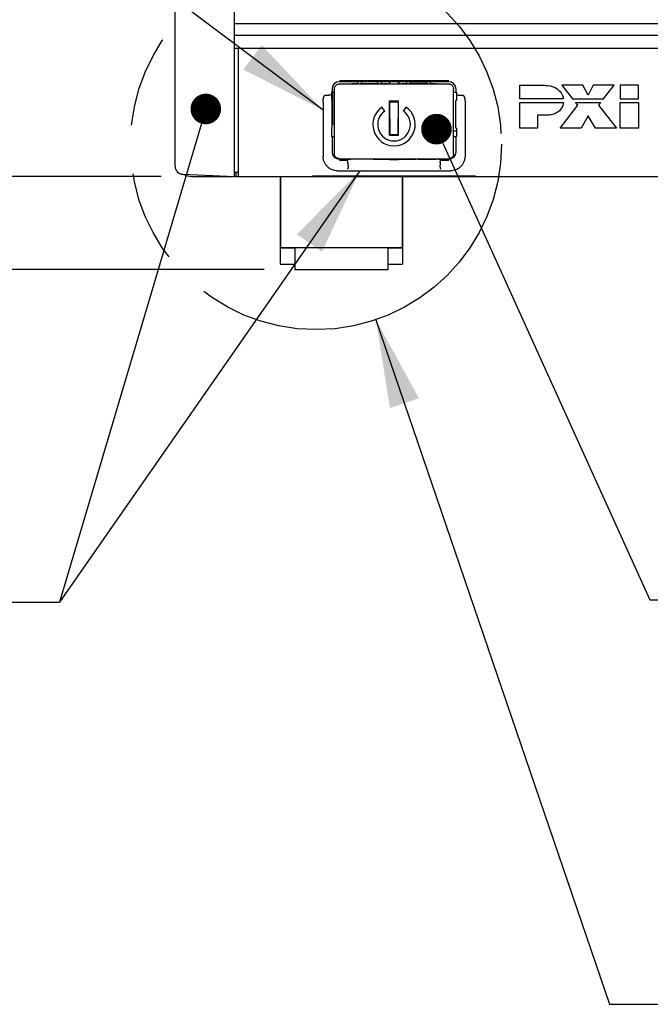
# Model space of a CAD drawing. Header units: inches. Extents: x 0 to 34, y 0 to 22.
# Tile 3 of 72: x 3.9 to 5.2, y 12.7 to 14.8. Entities that reach past the tile are written whole.
import ezdxf

# ---------------------------------------------------------------- set-up
doc = ezdxf.new("R2010")
doc.units = ezdxf.units.IN
doc.header["$LTSCALE"] = 1.87
doc.header["$MEASUREMENT"] = 0
doc.linetypes.add('PHANTOM', pattern=[0.8, 0.45, -0.05, 0.1, -0.05, 0.1, -0.05])
doc.layers.get('0').update_dxf_attribs({"linetype": 'CONTINUOUS'})
for name, color, linetype in [('DATUMCURVES', 7, 'CONTINUOUS'), ('DEFAULT_3', 7, 'PHANTOM'), ('DETAIL', 7, 'CONTINUOUS'), ('DIMENSIONS', 7, 'CONTINUOUS')]:
    doc.layers.add(name, color=color, linetype=linetype)
doc.styles.get("Standard").update_dxf_attribs({"font": 'txt', "width": 0.8})
doc.dimstyles.new('DIMSTYLE_1', dxfattribs={"dimtxt": 0.125, "dimasz": 0.18, "dimexe": 0.18, "dimexo": 0.0625, "dimgap": 0.09, "dimtad": 0, "dimtih": 1, "dimtoh": 1, "dimlfac": 3, "dimzin": 4, "dimdsep": 46, "dimtxsty": 'STANDARD', "dimblk": '_FILLED', "dimblk1": '_FILLED', "dimblk2": '_FILLED', "dimcen": 0.09, "dimadec": 0, "dimazin": 0, "dimtp": 0.01, "dimtm": 0.01, "dimtfac": 1, "dimtofl": 0, "dimtmove": 0, "dimatfit": 3, "dimldrblk": '_FILLED', "dimfxl": 1, "dimtolj": 1, "dimtzin": 4, "dimarcsym": 0})

# ---------------------------------------------------------------- blocks, each defined once
blk = doc.blocks.new('_FILLED')
at = {"color": 0, "linetype": 'BYBLOCK'}
blk.add_solid([(0, 0), (-1, 0.174), (-1, -0.174)], dxfattribs=at)
blk = doc.blocks.new('*D4')
at = {"layer": 'DIMENSIONS', "color": 2, "linetype": 'CONTINUOUS'}
for p, q in [((4.1558, 16.7552), (1.68, 16.7552)), ((1.805, 16.7552), (1.805, 16.0972)), ((1.805, 14.4322), (1.805, 15.6597)), ((4.1558, 14.4322), (1.68, 14.4322))]:
    blk.add_line(p, q, dxfattribs=at)
at = {"layer": 'DIMENSIONS', "color": 2, "linetype": 'CONTINUOUS', "xscale": 0.18, "yscale": 0.18, "zscale": 0.18}
for p, rotation in [((1.805, 16.7552), 90), ((1.805, 14.4322), 270)]:
    blk.add_blockref('_FILLED', p, dxfattribs=dict(at, rotation=rotation))
at = {"layer": 'DIMENSIONS', "color": 2, "linetype": 'CONTINUOUS', "width": 0.8}
for s, p in [('6.97', (1.555, 15.9097)), ('[', (1.555, 15.7222)), ('177', (1.655, 15.7222)), (']', (1.955, 15.7222))]:
    blk.add_text(s, height=0.125, dxfattribs=at).set_placement(p)
blk = doc.blocks.new('*D5')
at = {"layer": 'DIMENSIONS', "color": 2, "linetype": 'CONTINUOUS'}
for p, q in [((4.1558, 16.7552), (0.93, 16.7552)), ((1.055, 16.7552), (1.055, 15.4663)), ((1.055, 14.2418), (1.055, 15.0288)), ((4.3665, 14.2418), (0.93, 14.2418))]:
    blk.add_line(p, q, dxfattribs=at)
at = {"layer": 'DIMENSIONS', "color": 2, "linetype": 'CONTINUOUS', "xscale": 0.18, "yscale": 0.18, "zscale": 0.18}
for p, rotation in [((1.055, 16.7552), 90), ((1.055, 14.2418), 270)]:
    blk.add_blockref('_FILLED', p, dxfattribs=dict(at, rotation=rotation))
at = {"layer": 'DIMENSIONS', "color": 2, "linetype": 'CONTINUOUS', "width": 0.8}
for s, p in [('7.54', (0.705, 15.2788)), ('[', (0.705, 15.0913)), (']', (1.305, 15.0913)), ('191.5', (0.805, 15.0913))]:
    blk.add_text(s, height=0.125, dxfattribs=at).set_placement(p)
blk = doc.blocks.new('FLAG_TRIANGLE_BL10', base_point=(3.9749, 14.0061))
at = {"layer": 'DETAIL', "color": 2, "linetype": 'CONTINUOUS'}
for p, q in [((4.2383, 14.5399), (3.9483, 13.5631)), ((4.5618, 14.4438), (3.9483, 13.5631)), ((3.6044, 13.8469), (3.3881, 13.4723)), ((3.8207, 13.4723), (3.6044, 13.8469)), ((3.7683, 13.5631), (3.9483, 13.5631)), ((3.3881, 13.4723), (3.8207, 13.4723))]:
    blk.add_line(p, q, dxfattribs=at)
at = {"layer": 'DETAIL', "color": 2, "linetype": 'CONTINUOUS', "const_width": 0.0312}
blk.add_lwpolyline([(4.2316, 14.5699, 1), (4.2628, 14.5699, 1)], format="xyb", close=True, dxfattribs=at)
at = {"layer": 'DETAIL', "color": 2, "linetype": 'CONTINUOUS'}
blk.add_solid([(4.4845, 14.2782), (4.5618, 14.4438), (4.4332, 14.314)], dxfattribs=at)
at = {"layer": 'DETAIL', "color": 2, "linetype": 'CONTINUOUS', "width": 0.8}
blk.add_text('4', height=0.125, dxfattribs=at).set_placement((3.5528, 13.5006))
blk = doc.blocks.new('FLAG_TRIANGLE_BL11', base_point=(5.2228, 13.9886))
at = {"layer": 'DETAIL', "color": 2, "linetype": 'CONTINUOUS'}
for p, q in [((4.7312, 14.5002), (5.1541, 13.5678)), ((5.498, 13.8517), (5.2817, 13.477)), ((5.7143, 13.477), (5.498, 13.8517)), ((5.1541, 13.5678), (5.3341, 13.5678)), ((5.2817, 13.477), (5.7143, 13.477))]:
    blk.add_line(p, q, dxfattribs=at)
at = {"layer": 'DETAIL', "color": 2, "linetype": 'CONTINUOUS', "const_width": 0.0312}
blk.add_lwpolyline([(4.7027, 14.5287, 1), (4.734, 14.5287, 1)], format="xyb", close=True, dxfattribs=at)
at = {"layer": 'DETAIL', "color": 2, "linetype": 'CONTINUOUS', "width": 0.8}
blk.add_text('5', height=0.125, dxfattribs=at).set_placement((5.4463, 13.5053))

msp = doc.modelspace()

# ---------------------------------------------------------------- linework, layer by layer
at = {"color": 7, "linetype": 'CONTINUOUS'}
for p, q in [((4.30601, 14.43202), (4.30601, 16.75535)), ((4.18436, 14.45329), (4.18436, 16.73409)), ((4.30601, 14.74419), (9.91001, 14.74419)), ((4.30601, 14.72085), (9.91001, 14.72085)), ((4.30601, 14.69419), (9.91001, 14.69419)), ((4.31369, 14.43219), (4.31369, 14.69419)), ((4.74335, 14.62753), (4.52001, 14.62753)), ((4.55782, 14.62564), (4.52001, 14.62564)), ((4.52001, 14.62105), (4.74335, 14.62105)), ((4.55782, 14.62564), (4.55929, 14.62573)), ((4.55782, 14.62113), (4.55782, 14.62564)), ((4.55872, 14.62116), (4.56556, 14.6223)), ((4.60076, 14.62575), (4.5626, 14.62575)), ((4.56554, 14.6242), (4.56545, 14.62575)), ((4.56556, 14.6223), (4.5978, 14.6223)), ((4.5978, 14.6223), (4.60464, 14.62116)), ((4.59782, 14.6242), (4.59791, 14.62575)), ((4.60554, 14.62564), (4.60407, 14.62573)), ((4.60554, 14.62564), (4.60554, 14.62113)), ((4.62168, 14.62564), (4.60554, 14.62564)), ((4.62168, 14.62564), (4.62232, 14.62628)), ((4.62168, 14.62564), (4.62168, 14.62105)), ((4.62232, 14.62628), (4.62232, 14.62105)), ((4.62232, 14.62628), (4.64104, 14.62628)), ((4.64104, 14.62105), (4.64104, 14.62628)), ((4.64168, 14.62564), (4.64104, 14.62628)), ((4.64168, 14.62564), (4.64168, 14.62105)), ((4.65782, 14.62564), (4.64168, 14.62564)), ((4.65782, 14.62564), (4.65929, 14.62573)), ((4.65782, 14.62113), (4.65782, 14.62564)), ((4.65872, 14.62116), (4.66556, 14.6223)), ((4.6626, 14.62575), (4.70076, 14.62575)), ((4.66554, 14.6242), (4.66545, 14.62575)), ((4.66556, 14.6223), (4.6978, 14.6223)), ((4.6978, 14.6223), (4.70464, 14.62116)), ((4.69782, 14.6242), (4.69791, 14.62575)), ((4.70554, 14.62564), (4.70407, 14.62573)), ((4.70554, 14.62564), (4.70554, 14.62113)), ((4.74335, 14.62564), (4.70554, 14.62564)), ((4.4915, 14.59814), (4.49825, 14.59814)), ((4.51001, 14.60397), (4.50403, 14.60397)), ((4.50501, 14.61064), (4.50501, 14.60397)), ((4.50668, 14.53945), (4.50668, 14.60397)), ((4.51001, 14.47838), (4.51001, 14.61105)), ((4.75335, 14.47838), (4.75335, 14.61105)), ((4.75335, 14.60397), (4.75933, 14.60397)), ((4.75835, 14.60397), (4.75835, 14.61064)), ((4.76511, 14.59814), (4.77186, 14.59814)), ((4.50403, 14.5873), (4.50518, 14.5873)), ((4.50518, 14.53064), (4.50518, 14.5873)), ((4.62251, 14.58638), (4.64085, 14.58638)), ((4.62251, 14.5843), (4.62285, 14.58472)), ((4.62343, 14.51805), (4.62285, 14.58472)), ((4.62285, 14.58472), (4.64052, 14.58472)), ((4.63993, 14.51805), (4.64052, 14.58472)), ((4.64052, 14.58472), (4.64085, 14.5843)), ((4.75818, 14.53064), (4.75818, 14.5873)), ((4.75933, 14.5873), (4.75818, 14.5873)), ((4.61256, 14.56535), (4.60683, 14.57355)), ((4.6508, 14.56535), (4.65654, 14.57355)), ((4.50518, 14.53945), (4.51001, 14.53945)), ((4.50518, 14.53064), (4.50403, 14.53064)), ((4.62251, 14.51806), (4.62343, 14.51806)), ((4.62251, 14.51672), (4.64085, 14.51672)), ((4.62343, 14.51805), (4.63993, 14.51805)), ((4.63993, 14.51806), (4.64085, 14.51806)), ((4.75335, 14.52548), (4.75933, 14.52548)), ((4.75933, 14.53064), (4.75818, 14.53064)), ((4.50403, 14.51397), (4.51001, 14.51397)), ((4.50501, 14.51397), (4.50501, 14.4823)), ((4.75335, 14.51397), (4.75933, 14.51397)), ((4.75835, 14.4823), (4.75835, 14.51397)), ((4.52001, 14.46838), (4.74335, 14.46838)), ((4.52001, 14.4673), (4.54116, 14.4673)), ((4.52001, 14.46551), (4.53583, 14.46551)), ((4.54116, 14.4673), (4.54116, 14.46831)), ((4.54116, 14.4673), (4.54263, 14.46721)), ((4.54856, 14.46719), (4.54205, 14.46827)), ((4.58409, 14.46719), (4.54594, 14.46719)), ((4.58798, 14.46827), (4.58146, 14.46719)), ((4.58887, 14.4673), (4.5874, 14.46721)), ((4.58887, 14.46831), (4.58887, 14.4673)), ((4.58887, 14.4673), (4.62168, 14.4673)), ((4.62168, 14.4673), (4.62168, 14.46838)), ((4.62168, 14.4673), (4.62232, 14.46666)), ((4.62232, 14.46838), (4.62232, 14.46666)), ((4.62232, 14.46666), (4.64104, 14.46666)), ((4.64104, 14.46666), (4.64104, 14.46838)), ((4.64168, 14.4673), (4.64104, 14.46666)), ((4.64168, 14.4673), (4.64168, 14.46838)), ((4.64168, 14.4673), (4.67449, 14.4673)), ((4.67449, 14.4673), (4.67449, 14.46831)), ((4.67449, 14.4673), (4.67596, 14.46721)), ((4.6819, 14.46719), (4.67539, 14.46827)), ((4.67927, 14.46719), (4.71742, 14.46719)), ((4.72131, 14.46827), (4.7148, 14.46719)), ((4.7222, 14.4673), (4.72074, 14.46721)), ((4.7222, 14.46831), (4.7222, 14.4673)), ((4.7222, 14.4673), (4.74335, 14.4673)), ((4.72753, 14.46551), (4.74335, 14.46551)), ((4.2003, 14.43664), (4.30601, 14.43202)), ((4.31368, 14.44035), (4.30601, 14.44035)), ((4.30833, 14.44035), (4.30833, 14.43219)), ((4.51578, 14.4438), (4.74759, 14.4438)), ((4.21834, 14.43219), (4.30223, 14.43219)), ((4.30601, 14.43219), (9.90236, 14.43219)), ((4.399, 14.43219), (4.399, 14.25315)), ((4.39983, 14.43219), (4.39983, 14.28678)), ((4.48836, 14.43314), (4.48836, 14.43219)), ((4.48836, 14.43314), (4.77503, 14.43314)), ((4.50836, 14.43219), (4.50836, 14.43314)), ((4.64816, 14.43219), (4.64816, 14.28678)), ((4.649, 14.43219), (4.649, 14.25315)), ((4.75503, 14.43219), (4.75503, 14.43314)), ((4.77503, 14.43314), (4.77503, 14.43219)), ((4.399, 14.28638), (4.429, 14.28638)), ((4.39983, 14.28678), (4.64816, 14.28678)), ((4.429, 14.28678), (4.429, 14.24178)), ((4.619, 14.28678), (4.619, 14.24178)), ((4.619, 14.28638), (4.649, 14.28638)), ((4.399, 14.25315), (4.429, 14.25315)), ((4.619, 14.24178), (4.429, 14.24178)), ((4.619, 14.25315), (4.649, 14.25315))]:
    msp.add_line(p, q, dxfattribs=at)
for centre, radius, start, end in [((4.52001, 14.61064), 0.015, 90, 180), ((4.74335, 14.61064), 0.015, 0, 90), ((4.63168, 14.53805), 0.04333, 125, 55), ((4.63168, 14.53805), 0.03333, 125, 55), ((4.52001, 14.4823), 0.015, 180, 270), ((4.74335, 14.4823), 0.015, 270, 360), ((4.20103, 14.45329), 0.01667, 180, 267.5), ((4.21834, 14.46552), 0.03333, 241.93834, 270)]:
    msp.add_arc(centre, radius, start, end, dxfattribs=at)
for points, knots in [([(4.51001, 14.61105), (4.51001, 14.61192), (4.51024, 14.61367), (4.51125, 14.61611), (4.51286, 14.6182), (4.51495, 14.61981), (4.51739, 14.62082), (4.51914, 14.62105), (4.52001, 14.62105)], [0, 0, 0, 0, 0.1667101, 0.333357, 0.5, 0.666643, 0.8332899, 1, 1, 1, 1]), ([(4.55872, 14.62116), (4.55857, 14.62113), (4.55805, 14.62114), (4.55701, 14.6211), (4.55542, 14.62109), (4.55336, 14.62107), (4.55092, 14.62106), (4.54822, 14.62105), (4.54635, 14.62105), (4.54539, 14.62105)], [0, 0, 0, 0, 0.0346551, 0.1148097, 0.2356342, 0.393523, 0.5783833, 0.7844755, 1, 1, 1, 1]), ([(4.55929, 14.62573), (4.55934, 14.62573), (4.55946, 14.62574), (4.55969, 14.62574), (4.56002, 14.62574), (4.56043, 14.62575), (4.56091, 14.62575), (4.56144, 14.62575), (4.56201, 14.62575), (4.5624, 14.62575), (4.5626, 14.62575)], [0, 0, 0, 0, 0.0409363, 0.1121716, 0.2115881, 0.336195, 0.4822248, 0.6450846, 0.8195827, 1, 1, 1, 1]), ([(4.56556, 14.6223), (4.56557, 14.6223), (4.56557, 14.62237), (4.56559, 14.62247), (4.56559, 14.62266), (4.56559, 14.62289), (4.56559, 14.62318), (4.56558, 14.6235), (4.56556, 14.62385), (4.56555, 14.62408), (4.56554, 14.6242)], [0, 0, 0, 0, 0.023022, 0.083196, 0.1789698, 0.306217, 0.4592365, 0.6311275, 0.8141225, 1, 1, 1, 1]), ([(4.59782, 14.6242), (4.59781, 14.62408), (4.5978, 14.62385), (4.59778, 14.6235), (4.59777, 14.62318), (4.59777, 14.62289), (4.59777, 14.62266), (4.59777, 14.62247), (4.59779, 14.62237), (4.59779, 14.6223), (4.5978, 14.6223)], [0, 0, 0, 0, 0.1858854, 0.3688965, 0.540801, 0.6938209, 0.8210559, 0.9168145, 0.9769797, 1, 1, 1, 1]), ([(4.60076, 14.62575), (4.60096, 14.62575), (4.60135, 14.62575), (4.60192, 14.62575), (4.60245, 14.62575), (4.60293, 14.62575), (4.60334, 14.62574), (4.60367, 14.62574), (4.6039, 14.62574), (4.60402, 14.62573), (4.60407, 14.62573)], [0, 0, 0, 0, 0.1804299, 0.3549534, 0.5178344, 0.663866, 0.7884548, 0.8878476, 0.9590677, 1, 1, 1, 1]), ([(4.61797, 14.62105), (4.61701, 14.62105), (4.61514, 14.62105), (4.61244, 14.62106), (4.61001, 14.62107), (4.60795, 14.62109), (4.60635, 14.6211), (4.60531, 14.62114), (4.60479, 14.62113), (4.60464, 14.62116)], [0, 0, 0, 0, 0.2155221, 0.4216136, 0.6064742, 0.764364, 0.8851894, 0.9653447, 1, 1, 1, 1]), ([(4.65872, 14.62116), (4.65857, 14.62113), (4.65805, 14.62114), (4.65701, 14.6211), (4.65542, 14.62109), (4.65336, 14.62107), (4.65092, 14.62106), (4.64822, 14.62105), (4.64635, 14.62105), (4.64539, 14.62105)], [0, 0, 0, 0, 0.0346551, 0.1148097, 0.2356342, 0.393523, 0.5783833, 0.7844755, 1, 1, 1, 1]), ([(4.65929, 14.62573), (4.65934, 14.62573), (4.65946, 14.62574), (4.65969, 14.62574), (4.66002, 14.62574), (4.66043, 14.62575), (4.66091, 14.62575), (4.66144, 14.62575), (4.66201, 14.62575), (4.6624, 14.62575), (4.6626, 14.62575)], [0, 0, 0, 0, 0.0409363, 0.1121716, 0.2115881, 0.336195, 0.4822248, 0.6450846, 0.8195827, 1, 1, 1, 1]), ([(4.66556, 14.6223), (4.66557, 14.6223), (4.66557, 14.62237), (4.66559, 14.62247), (4.66559, 14.62266), (4.66559, 14.62289), (4.66559, 14.62318), (4.66558, 14.6235), (4.66556, 14.62385), (4.66555, 14.62408), (4.66554, 14.6242)], [0, 0, 0, 0, 0.023022, 0.083196, 0.1789698, 0.306217, 0.4592365, 0.6311275, 0.8141225, 1, 1, 1, 1]), ([(4.69782, 14.6242), (4.69781, 14.62408), (4.6978, 14.62385), (4.69778, 14.6235), (4.69777, 14.62318), (4.69777, 14.62289), (4.69777, 14.62266), (4.69777, 14.62247), (4.69779, 14.62237), (4.69779, 14.6223), (4.6978, 14.6223)], [0, 0, 0, 0, 0.1858854, 0.3688965, 0.540801, 0.6938209, 0.8210559, 0.9168145, 0.9769797, 1, 1, 1, 1]), ([(4.70076, 14.62575), (4.70096, 14.62575), (4.70135, 14.62575), (4.70192, 14.62575), (4.70245, 14.62575), (4.70293, 14.62575), (4.70334, 14.62574), (4.70367, 14.62574), (4.7039, 14.62574), (4.70402, 14.62573), (4.70407, 14.62573)], [0, 0, 0, 0, 0.1804299, 0.3549534, 0.5178344, 0.663866, 0.7884548, 0.8878476, 0.9590677, 1, 1, 1, 1]), ([(4.71797, 14.62105), (4.71701, 14.62105), (4.71514, 14.62105), (4.71244, 14.62106), (4.71001, 14.62107), (4.70795, 14.62109), (4.70635, 14.6211), (4.70531, 14.62114), (4.70479, 14.62113), (4.70464, 14.62116)], [0, 0, 0, 0, 0.2155221, 0.4216136, 0.6064742, 0.764364, 0.8851894, 0.9653447, 1, 1, 1, 1]), ([(4.74335, 14.62105), (4.74422, 14.62105), (4.74597, 14.62082), (4.74841, 14.61981), (4.7505, 14.6182), (4.75211, 14.61611), (4.75312, 14.61367), (4.75335, 14.61192), (4.75335, 14.61105)], [0, 0, 0, 0, 0.1667101, 0.333357, 0.5, 0.666643, 0.8332899, 1, 1, 1, 1]), ([(4.48668, 14.58456), (4.48668, 14.58514), (4.48671, 14.58624), (4.48683, 14.58783), (4.48701, 14.58929), (4.48723, 14.59063), (4.48749, 14.59185), (4.48778, 14.59296), (4.4881, 14.59398), (4.48845, 14.5949), (4.48883, 14.59573), (4.48924, 14.59647), (4.48971, 14.59712), (4.49024, 14.59767), (4.49084, 14.59805), (4.49129, 14.59814), (4.4915, 14.59814)], [0, 0, 0, 0, 0.1135933, 0.2180427, 0.3142313, 0.4029454, 0.4848222, 0.5604149, 0.6302675, 0.6947945, 0.7545772, 0.8098132, 0.8617307, 0.912827, 0.9590268, 1, 1, 1, 1]), ([(4.50326, 14.59972), (4.50325, 14.59954), (4.50296, 14.59911), (4.50221, 14.59873), (4.50112, 14.5984), (4.49976, 14.59819), (4.49877, 14.59814), (4.49826, 14.59814)], [0, 0, 0, 0, 0.0993876, 0.251206, 0.4617264, 0.7183548, 1, 1, 1, 1]), ([(4.50403, 14.60397), (4.50392, 14.60397), (4.50414, 14.60326), (4.5039, 14.60255), (4.50401, 14.60091), (4.50395, 14.59902), (4.50396, 14.59678), (4.50396, 14.59449), (4.50395, 14.59225), (4.50401, 14.59037), (4.5039, 14.58872), (4.50414, 14.58802), (4.50392, 14.5873), (4.50403, 14.5873)], [0, 0, 0, 0, 0.0202551, 0.0796034, 0.17235, 0.2927706, 0.4283763, 0.5716237, 0.7072294, 0.82765, 0.9203966, 0.9797449, 1, 1, 1, 1]), ([(4.75933, 14.60397), (4.75945, 14.60397), (4.75922, 14.60326), (4.75946, 14.60255), (4.75936, 14.60091), (4.75941, 14.59902), (4.7594, 14.59678), (4.7594, 14.59449), (4.75941, 14.59225), (4.75936, 14.59037), (4.75946, 14.58872), (4.75922, 14.58802), (4.75945, 14.5873), (4.75933, 14.5873)], [0, 0, 0, 0, 0.0202551, 0.0796034, 0.17235, 0.2927706, 0.4283763, 0.5716237, 0.7072294, 0.82765, 0.9203966, 0.9797449, 1, 1, 1, 1]), ([(4.76011, 14.59972), (4.76011, 14.59954), (4.7604, 14.59911), (4.76116, 14.59873), (4.76225, 14.5984), (4.7636, 14.59819), (4.76459, 14.59814), (4.7651, 14.59814)], [0, 0, 0, 0, 0.0993875, 0.251206, 0.4617264, 0.7183548, 1, 1, 1, 1]), ([(4.77186, 14.59814), (4.77207, 14.59814), (4.77252, 14.59805), (4.77312, 14.59767), (4.77365, 14.59712), (4.77412, 14.59647), (4.77453, 14.59573), (4.77491, 14.5949), (4.77526, 14.59398), (4.77558, 14.59296), (4.77587, 14.59185), (4.77613, 14.59063), (4.77635, 14.58929), (4.77653, 14.58783), (4.77665, 14.58624), (4.77668, 14.58514), (4.77668, 14.58456)], [0, 0, 0, 0, 0.0409732, 0.087173, 0.1382693, 0.1901868, 0.2454228, 0.3052056, 0.3697325, 0.4395851, 0.5151778, 0.5970546, 0.6857687, 0.7819573, 0.8864067, 1, 1, 1, 1]), ([(4.48668, 14.58456), (4.48668, 14.5789), (4.48668, 14.5677), (4.48668, 14.55109), (4.48668, 14.53489), (4.48668, 14.51908), (4.48668, 14.50367), (4.48668, 14.48863), (4.48668, 14.47873), (4.48668, 14.47384)], [0, 0, 0, 0, 0.1534969, 0.3034827, 0.4498816, 0.5926274, 0.7317395, 0.8674243, 1, 1, 1, 1]), ([(4.62251, 14.51672), (4.62251, 14.52446), (4.62251, 14.53996), (4.62251, 14.56263), (4.62251, 14.57755), (4.62251, 14.58472)], [0, 0, 0, 0, 0.3417175, 0.6837764, 1, 1, 1, 1]), ([(4.62291, 14.57729), (4.62286, 14.57688), (4.62275, 14.57636), (4.62258, 14.57586), (4.62254, 14.57574)], [0, 0, 0, 0, 0.7639779, 1, 1, 1, 1]), ([(4.64082, 14.57574), (4.64078, 14.57586), (4.64061, 14.57636), (4.6405, 14.57688), (4.64045, 14.57729)], [0, 0, 0, 0, 0.2360609, 1, 1, 1, 1]), ([(4.64085, 14.51672), (4.64085, 14.52446), (4.64085, 14.53996), (4.64085, 14.56263), (4.64085, 14.57755), (4.64085, 14.58472)], [0, 0, 0, 0, 0.3417175, 0.6837764, 1, 1, 1, 1]), ([(4.77668, 14.58456), (4.77668, 14.5789), (4.77668, 14.5677), (4.77668, 14.55109), (4.77668, 14.53489), (4.77668, 14.51908), (4.77668, 14.50367), (4.77668, 14.48863), (4.77668, 14.47873), (4.77668, 14.47384)], [0, 0, 0, 0, 0.153497, 0.3034828, 0.4498818, 0.5926276, 0.7317398, 0.8674247, 1, 1, 1, 1]), ([(4.50403, 14.53064), (4.50392, 14.53064), (4.50414, 14.52993), (4.5039, 14.52922), (4.50401, 14.52757), (4.50395, 14.52569), (4.50396, 14.52345), (4.50396, 14.52116), (4.50395, 14.51892), (4.50401, 14.51704), (4.5039, 14.51539), (4.50414, 14.51468), (4.50392, 14.51397), (4.50403, 14.51397)], [0, 0, 0, 0, 0.0202551, 0.0796034, 0.17235, 0.2927706, 0.4283763, 0.5716237, 0.7072294, 0.82765, 0.9203966, 0.9797449, 1, 1, 1, 1]), ([(4.75933, 14.53064), (4.75945, 14.53064), (4.75922, 14.52993), (4.75946, 14.52922), (4.75936, 14.52757), (4.75941, 14.52569), (4.7594, 14.52345), (4.7594, 14.52116), (4.75941, 14.51892), (4.75936, 14.51704), (4.75946, 14.51539), (4.75922, 14.51468), (4.75945, 14.51397), (4.75933, 14.51397)], [0, 0, 0, 0, 0.0202551, 0.0796034, 0.17235, 0.2927706, 0.4283763, 0.5716237, 0.7072294, 0.82765, 0.9203966, 0.9797449, 1, 1, 1, 1]), ([(4.52001, 14.46838), (4.51914, 14.46838), (4.51739, 14.46861), (4.51495, 14.46962), (4.51286, 14.47123), (4.51125, 14.47332), (4.51024, 14.47576), (4.51001, 14.47751), (4.51001, 14.47838)], [0, 0, 0, 0, 0.1667101, 0.333357, 0.5, 0.666643, 0.8332899, 1, 1, 1, 1]), ([(4.75335, 14.47838), (4.75335, 14.47751), (4.75312, 14.47576), (4.75211, 14.47332), (4.7505, 14.47123), (4.74841, 14.46962), (4.74597, 14.46861), (4.74422, 14.46838), (4.74335, 14.46838)], [0, 0, 0, 0, 0.1667101, 0.333357, 0.5, 0.666643, 0.8332899, 1, 1, 1, 1]), ([(4.51578, 14.4438), (4.51416, 14.4438), (4.51088, 14.44408), (4.50604, 14.44534), (4.50132, 14.44752), (4.49683, 14.45071), (4.49422, 14.45346), (4.49302, 14.45501)], [0, 0, 0, 0, 0.1851213, 0.3742123, 0.5690918, 0.776632, 1, 1, 1, 1]), ([(4.52873, 14.46838), (4.52968, 14.46838), (4.53156, 14.46838), (4.53425, 14.46837), (4.53669, 14.46836), (4.53875, 14.46834), (4.54034, 14.46833), (4.54139, 14.46829), (4.5419, 14.4683), (4.54205, 14.46827)], [0, 0, 0, 0, 0.2155221, 0.4216136, 0.6064742, 0.764364, 0.8851894, 0.9653447, 1, 1, 1, 1]), ([(4.53749, 14.46169), (4.53744, 14.46221), (4.53731, 14.46315), (4.53695, 14.46436), (4.53653, 14.46519), (4.53606, 14.4655), (4.53586, 14.46551)], [0, 0, 0, 0, 0.3595202, 0.6527035, 0.8628071, 1, 1, 1, 1]), ([(4.53749, 14.4616), (4.53749, 14.46162), (4.53749, 14.46165), (4.53749, 14.46168), (4.53749, 14.46169)], [0, 0, 0, 0, 0.4542858, 1, 1, 1, 1]), ([(4.53787, 14.45386), (4.53781, 14.45515), (4.53767, 14.45773), (4.53755, 14.46031), (4.53749, 14.4616)], [0, 0, 0, 0, 0.498615, 1, 1, 1, 1]), ([(4.54594, 14.46719), (4.54574, 14.46719), (4.54535, 14.46719), (4.54477, 14.46719), (4.54424, 14.46719), (4.54376, 14.4672), (4.54335, 14.4672), (4.54303, 14.4672), (4.54279, 14.46721), (4.54267, 14.46721), (4.54263, 14.46721)], [0, 0, 0, 0, 0.1804299, 0.3549534, 0.5178344, 0.663866, 0.7884548, 0.8878476, 0.9590677, 1, 1, 1, 1]), ([(4.5874, 14.46721), (4.58736, 14.46721), (4.58723, 14.46721), (4.587, 14.4672), (4.58667, 14.4672), (4.58627, 14.4672), (4.58579, 14.46719), (4.58525, 14.46719), (4.58468, 14.46719), (4.58429, 14.46719), (4.58409, 14.46719)], [0, 0, 0, 0, 0.0409363, 0.1121716, 0.2115881, 0.336195, 0.4822248, 0.6450846, 0.8195827, 1, 1, 1, 1]), ([(4.58798, 14.46827), (4.58813, 14.4683), (4.58864, 14.46829), (4.58968, 14.46833), (4.59128, 14.46834), (4.59334, 14.46836), (4.59578, 14.46837), (4.59847, 14.46838), (4.60034, 14.46838), (4.6013, 14.46838)], [0, 0, 0, 0, 0.0346551, 0.1148097, 0.2356342, 0.393523, 0.5783833, 0.7844755, 1, 1, 1, 1]), ([(4.66206, 14.46838), (4.66302, 14.46838), (4.66489, 14.46838), (4.66758, 14.46837), (4.67002, 14.46836), (4.67208, 14.46834), (4.67368, 14.46833), (4.67472, 14.46829), (4.67523, 14.4683), (4.67539, 14.46827)], [0, 0, 0, 0, 0.2155221, 0.4216136, 0.6064742, 0.764364, 0.8851894, 0.9653447, 1, 1, 1, 1]), ([(4.67927, 14.46719), (4.67907, 14.46719), (4.67868, 14.46719), (4.67811, 14.46719), (4.67757, 14.46719), (4.6771, 14.4672), (4.67669, 14.4672), (4.67636, 14.4672), (4.67613, 14.46721), (4.676, 14.46721), (4.67596, 14.46721)], [0, 0, 0, 0, 0.1804299, 0.3549534, 0.5178344, 0.663866, 0.7884548, 0.8878476, 0.9590677, 1, 1, 1, 1]), ([(4.72074, 14.46721), (4.72069, 14.46721), (4.72057, 14.46721), (4.72033, 14.4672), (4.72001, 14.4672), (4.7196, 14.4672), (4.71912, 14.46719), (4.71859, 14.46719), (4.71802, 14.46719), (4.71762, 14.46719), (4.71742, 14.46719)], [0, 0, 0, 0, 0.0409363, 0.1121716, 0.2115881, 0.336195, 0.4822248, 0.6450846, 0.8195827, 1, 1, 1, 1]), ([(4.72131, 14.46827), (4.72146, 14.4683), (4.72197, 14.46829), (4.72302, 14.46833), (4.72461, 14.46834), (4.72667, 14.46836), (4.72911, 14.46837), (4.7318, 14.46838), (4.73368, 14.46838), (4.73463, 14.46838)], [0, 0, 0, 0, 0.0346551, 0.1148097, 0.2356342, 0.393523, 0.5783833, 0.7844755, 1, 1, 1, 1]), ([(4.72587, 14.4616), (4.72581, 14.46031), (4.72569, 14.45773), (4.72556, 14.45515), (4.72549, 14.45386)], [0, 0, 0, 0, 0.5013743, 1, 1, 1, 1]), ([(4.72588, 14.46169), (4.72587, 14.46168), (4.72587, 14.46165), (4.72587, 14.46162), (4.72587, 14.4616)], [0, 0, 0, 0, 0.5448936, 1, 1, 1, 1]), ([(4.72588, 14.46169), (4.72592, 14.46221), (4.72605, 14.46315), (4.72641, 14.46436), (4.72684, 14.46519), (4.7273, 14.4655), (4.7275, 14.46551)], [0, 0, 0, 0, 0.3595202, 0.6527035, 0.862807, 1, 1, 1, 1]), ([(4.77034, 14.45501), (4.76914, 14.45346), (4.76653, 14.45071), (4.76204, 14.44752), (4.75732, 14.44534), (4.75248, 14.44408), (4.7492, 14.4438), (4.74759, 14.4438)], [0, 0, 0, 0, 0.223368, 0.4309082, 0.6257877, 0.8148787, 1, 1, 1, 1]), ([(4.53788, 14.45378), (4.53791, 14.45328), (4.53793, 14.45227), (4.53782, 14.45083), (4.53757, 14.44955), (4.53722, 14.44854), (4.53682, 14.44784), (4.53642, 14.44758), (4.53624, 14.44756)], [0, 0, 0, 0, 0.2256404, 0.4458064, 0.642944, 0.8034221, 0.9204935, 1, 1, 1, 1]), ([(4.53788, 14.45378), (4.53788, 14.45379), (4.53788, 14.45381), (4.53787, 14.45383), (4.53787, 14.45385), (4.53787, 14.45386)], [0, 0, 0, 0, 0.3341267, 0.6674503, 1, 1, 1, 1]), ([(4.72548, 14.45378), (4.72545, 14.45328), (4.72543, 14.45227), (4.72554, 14.45083), (4.72579, 14.44955), (4.72614, 14.44854), (4.72654, 14.44784), (4.72694, 14.44758), (4.72712, 14.44756)], [0, 0, 0, 0, 0.2256404, 0.4458064, 0.642944, 0.8034221, 0.9204935, 1, 1, 1, 1]), ([(4.72548, 14.45378), (4.72548, 14.45379), (4.72549, 14.45381), (4.72549, 14.45383), (4.72549, 14.45385), (4.72549, 14.45386)], [0, 0, 0, 0, 0.3341267, 0.6674503, 1, 1, 1, 1])]:
    msp.add_open_spline(points, degree=3, knots=knots, dxfattribs=at)
for points in [[(4.62251, 14.58472), (4.62251, 14.58527), (4.62251, 14.58583), (4.62251, 14.58638)], [(4.64085, 14.58472), (4.64085, 14.58527), (4.64085, 14.58583), (4.64085, 14.58638)], [(4.48669, 14.47325), (4.48668, 14.47345), (4.48668, 14.47364), (4.48668, 14.47384)], [(4.48747, 14.46682), (4.48699, 14.46893), (4.48673, 14.47109), (4.48669, 14.47325)], [(4.48819, 14.4642), (4.48791, 14.46506), (4.48767, 14.46594), (4.48747, 14.46682)], [(4.4897, 14.46041), (4.48911, 14.46164), (4.48861, 14.46291), (4.48819, 14.4642)], [(4.49302, 14.45501), (4.49173, 14.45668), (4.49061, 14.4585), (4.4897, 14.46041)], [(4.77366, 14.46041), (4.77275, 14.4585), (4.77164, 14.45668), (4.77034, 14.45501)], [(4.7752, 14.46428), (4.77477, 14.46296), (4.77426, 14.46166), (4.77366, 14.46041)], [(4.77589, 14.46682), (4.7757, 14.46596), (4.77546, 14.46511), (4.7752, 14.46428)], [(4.77667, 14.47326), (4.77664, 14.47109), (4.77637, 14.46893), (4.77589, 14.46682)], [(4.77668, 14.47384), (4.77668, 14.47365), (4.77668, 14.47345), (4.77667, 14.47326)]]:
    msp.add_open_spline(points, degree=3, dxfattribs=at)
at = {"layer": 'DATUMCURVES', "color": 40, "linetype": 'CONTINUOUS'}
msp.add_line((4.46501, 14.43314), (4.79835, 14.43314), dxfattribs=at)
for points in [[(4.88858, 14.61845, 3.01764), (4.88858, 14.61845, 3.01764), (4.93692, 14.61845, 3.01764), (4.93692, 14.61845, 3.01764)], [(4.88858, 14.59089, 3.00041), (4.88858, 14.59089, 3.00041), (4.88858, 14.61845, 3.01764), (4.88858, 14.61845, 3.01764)], [(4.93689, 14.61844, 3.01763), (4.93993, 14.61829, 3.01753), (4.94296, 14.61798, 3.01734), (4.94596, 14.61752, 3.01705)], [(4.94594, 14.61753, 3.01706), (4.95207, 14.61696, 3.0167), (4.95793, 14.61507, 3.01552), (4.96295, 14.61204, 3.01363)], [(4.94596, 14.61752, 3.01705), (4.94596, 14.61752, 3.01705), (4.94594, 14.61753, 3.01706), (4.94594, 14.61753, 3.01706)], [(4.97431, 14.61845, 3.01764), (4.97431, 14.61845, 3.01764), (4.99621, 14.59087, 3.0004), (4.99621, 14.59087, 3.0004)], [(5.01701, 14.61845, 3.01764), (5.01701, 14.61845, 3.01764), (4.97431, 14.61845, 3.01764), (4.97431, 14.61845, 3.01764)], [(5.02783, 14.59791, 3.0048), (5.02783, 14.59791, 3.0048), (5.01701, 14.61845, 3.01764), (5.01701, 14.61845, 3.01764)], [(5.03846, 14.61845, 3.01764), (5.03846, 14.61845, 3.01764), (5.02783, 14.59791, 3.0048), (5.02783, 14.59791, 3.0048)], [(5.08102, 14.61845, 3.01764), (5.08102, 14.61845, 3.01764), (5.03846, 14.61845, 3.01764), (5.03846, 14.61845, 3.01764)], [(5.05948, 14.59087, 3.0004), (5.05948, 14.59087, 3.0004), (5.08102, 14.61845, 3.01764), (5.08102, 14.61845, 3.01764)], [(5.09375, 14.61847, 3.01764), (5.09375, 14.61847, 3.01764), (5.09375, 14.59088, 3.00041), (5.09375, 14.59088, 3.00041)], [(5.13124, 14.61847, 3.01764), (5.13124, 14.61847, 3.01764), (5.09375, 14.61847, 3.01764), (5.09375, 14.61847, 3.01764)], [(5.13124, 14.59088, 3.00041), (5.13124, 14.59088, 3.00041), (5.13124, 14.61847, 3.01764), (5.13124, 14.61847, 3.01764)], [(4.96295, 14.61204, 3.01363), (4.96295, 14.61204, 3.01363), (4.96296, 14.61204, 3.01363), (4.96296, 14.61204, 3.01363)], [(4.96296, 14.61204, 3.01363), (4.96686, 14.60957, 3.01209), (4.97018, 14.60649, 3.01016), (4.97273, 14.60298, 3.00796)], [(4.97273, 14.60298, 3.00796), (4.97273, 14.60298, 3.00796), (4.97273, 14.60298, 3.00797), (4.97273, 14.60298, 3.00797)], [(4.97273, 14.60298, 3.00797), (4.97558, 14.59942, 3.00574), (4.97709, 14.59522, 3.00312), (4.97709, 14.59091, 3.00043)], [(4.88857, 14.58329, 2.99566), (4.88857, 14.58329, 2.99566), (4.97745, 14.58329, 2.99566), (4.97745, 14.58329, 2.99566)], [(4.88857, 14.53103, 2.96301), (4.88857, 14.53103, 2.96301), (4.88857, 14.58329, 2.99566), (4.88857, 14.58329, 2.99566)], [(4.97709, 14.59089, 3.00041), (4.97709, 14.59089, 3.00041), (4.88858, 14.59089, 3.00041), (4.88858, 14.59089, 3.00041)], [(4.97064, 14.53096, 2.96297), (4.97064, 14.53096, 2.96297), (5.00673, 14.57767, 2.99215), (5.00673, 14.57767, 2.99215)], [(4.97745, 14.58329, 2.99566), (4.97725, 14.57896, 2.99296), (4.97579, 14.57474, 2.99032), (4.97321, 14.571, 2.98798)], [(4.97709, 14.59091, 3.00043), (4.97709, 14.5909, 3.00042), (4.97709, 14.59089, 3.00041), (4.97709, 14.59088, 3.0004)], [(4.97709, 14.59088, 3.0004), (4.97709, 14.59088, 3.0004), (4.97709, 14.59089, 3.00041), (4.97709, 14.59089, 3.00041)], [(4.99621, 14.59087, 3.0004), (4.99621, 14.59087, 3.0004), (5.05948, 14.59087, 3.0004), (5.05948, 14.59087, 3.0004)], [(5.00226, 14.5833, 2.99567), (5.00226, 14.5833, 2.99567), (5.05354, 14.5833, 2.99567), (5.05354, 14.5833, 2.99567)], [(5.00673, 14.57767, 2.99215), (5.00673, 14.57767, 2.99215), (5.00226, 14.5833, 2.99567), (5.00226, 14.5833, 2.99567)], [(5.05354, 14.5833, 2.99567), (5.05354, 14.5833, 2.99567), (5.04893, 14.57736, 2.99196), (5.04893, 14.57736, 2.99196)], [(5.04893, 14.57736, 2.99196), (5.04893, 14.57736, 2.99196), (5.08573, 14.53096, 2.96297), (5.08573, 14.53096, 2.96297)], [(5.09374, 14.5833, 2.99567), (5.09374, 14.5833, 2.99567), (5.13123, 14.5833, 2.99567), (5.13123, 14.5833, 2.99567)], [(5.09374, 14.53096, 2.96297), (5.09374, 14.53096, 2.96297), (5.09374, 14.5833, 2.99567), (5.09374, 14.5833, 2.99567)], [(5.09375, 14.59088, 3.00041), (5.09375, 14.59088, 3.00041), (5.13124, 14.59088, 3.00041), (5.13124, 14.59088, 3.00041)], [(5.13123, 14.5833, 2.99567), (5.13123, 14.5833, 2.99567), (5.13123, 14.53096, 2.96297), (5.13123, 14.53096, 2.96297)], [(4.92461, 14.55736, 2.97946), (4.92461, 14.55736, 2.97946), (4.92461, 14.53103, 2.96301), (4.92461, 14.53103, 2.96301)], [(4.94447, 14.55736, 2.97946), (4.94447, 14.55736, 2.97946), (4.92461, 14.55736, 2.97946), (4.92461, 14.55736, 2.97946)], [(4.95565, 14.55855, 2.9802), (4.95207, 14.55784, 2.97976), (4.9484, 14.55745, 2.97952), (4.94472, 14.55739, 2.97948)], [(4.94472, 14.55739, 2.97948), (4.94472, 14.55739, 2.97948), (4.94472, 14.55739, 2.97948), (4.94472, 14.55739, 2.97948)], [(4.96444, 14.56243, 2.98263), (4.96168, 14.56086, 2.98165), (4.95873, 14.55956, 2.98083), (4.95564, 14.55854, 2.98019)], [(4.95564, 14.55854, 2.98019), (4.95564, 14.55854, 2.98019), (4.95565, 14.55855, 2.9802), (4.95565, 14.55855, 2.9802)], [(4.97317, 14.571, 2.98799), (4.97117, 14.56756, 2.98583), (4.96816, 14.56462, 2.98399), (4.96444, 14.56243, 2.98263)], [(4.96444, 14.56243, 2.98263), (4.96444, 14.56243, 2.98263), (4.96444, 14.56243, 2.98263), (4.96444, 14.56243, 2.98263)], [(4.97321, 14.571, 2.98798), (4.97321, 14.571, 2.98798), (4.97317, 14.571, 2.98799), (4.97317, 14.571, 2.98799)], [(5.02835, 14.55578, 2.97847), (5.02835, 14.55578, 2.97847), (5.01353, 14.53096, 2.96297), (5.01353, 14.53096, 2.96297)], [(5.04284, 14.53096, 2.96297), (5.04284, 14.53096, 2.96297), (5.02835, 14.55578, 2.97847), (5.02835, 14.55578, 2.97847)], [(4.92461, 14.53103, 2.96301), (4.92461, 14.53103, 2.96301), (4.88857, 14.53103, 2.96301), (4.88857, 14.53103, 2.96301)], [(5.01353, 14.53096, 2.96297), (5.01353, 14.53096, 2.96297), (4.97064, 14.53096, 2.96297), (4.97064, 14.53096, 2.96297)], [(5.08573, 14.53096, 2.96297), (5.08573, 14.53096, 2.96297), (5.04284, 14.53096, 2.96297), (5.04284, 14.53096, 2.96297)], [(5.13123, 14.53096, 2.96297), (5.13123, 14.53096, 2.96297), (5.09374, 14.53096, 2.96297), (5.09374, 14.53096, 2.96297)]]:
    msp.add_open_spline(points, degree=3, dxfattribs=at)
at = {"layer": 'DEFAULT_3', "color": 2, "linetype": 'PHANTOM'}
msp.add_circle((4.47242, 14.49795), 0.37866, dxfattribs=at)
at = {"layer": 'DETAIL', "color": 2, "linetype": 'CONTINUOUS'}
for p, q in [((4.48668, 14.56757), (3.59823, 15.2324)), ((4.59468, 14.13957), (5.07154, 12.74178)), ((5.07154, 12.74178), (5.25154, 12.74178))]:
    msp.add_line(p, q, dxfattribs=at)
for points in [[(4.32384, 14.65039), (4.48668, 14.56757), (4.36129, 14.70043)], [(4.68238, 13.9793), (4.59468, 14.13957), (4.62322, 13.95912)]]:
    msp.add_solid(points, dxfattribs=at)

# ---------------------------------------------------------------- block references
for name, p in [('FLAG_TRIANGLE_BL10', (3.97495, 14.0061)), ('FLAG_TRIANGLE_BL11', (5.22276, 13.98863))]:
    msp.add_blockref(name, p, dxfattribs=at)

# ---------------------------------------------------------------- dimensions: what is measured, and where the dimension line sits
at = {"layer": 'DIMENSIONS', "color": 2, "linetype": 'CONTINUOUS'}
for base, p1, p2, angle, picture, middle in [((1.055, 16.75519), (4.3665, 14.24178), (4.15583, 16.75519), 90, '*D5', (1.055, 15.24752)), ((1.805, 14.43219), (4.15583, 16.75519), (4.15584, 14.43219), 270, '*D4', (1.805, 15.87848))]:
    dim = msp.add_linear_dim(base=base, p1=p1, p2=p2, angle=angle, dimstyle='DIMSTYLE_1', dxfattribs=at)
    dim.commit()
    dim.dimension.update_dxf_attribs({"geometry": picture, "text_midpoint": middle, "dimtype": 160})

doc.saveas('drawing.dxf')
